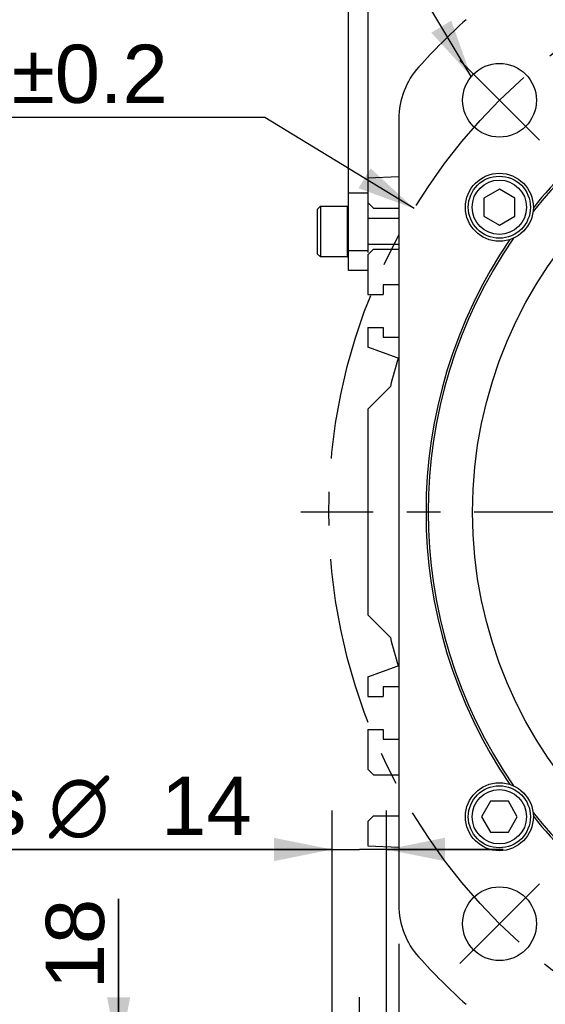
# Model space of a CAD drawing. Header units: millimetres. Extents: x 0 to 420, y 0 to 297.
# Tile 43 of 56: x 277 to 304, y 151 to 202. Entities that reach past the tile are written whole.
import ezdxf
from ezdxf.enums import TextEntityAlignment as Align

# ---------------------------------------------------------------- set-up
doc = ezdxf.new("R2010")
doc.units = ezdxf.units.MM
doc.header["$LTSCALE"] = 23.1
doc.linetypes.add('CENTER', pattern=[0.6, 0.375, -0.075, 0.075, -0.075])
doc.layers.get('0').update_dxf_attribs({"linetype": 'CONTINUOUS'})
for name, color, linetype in [('AXIS', 7, 'CONTINUOUS'), ('COMPONENTS', 7, 'CONTINUOUS'), ('DETAIL', 7, 'CONTINUOUS'), ('DIMENSION', 7, 'CONTINUOUS')]:
    doc.layers.add(name, color=color, linetype=linetype)
doc.styles.get("Standard").update_dxf_attribs({"font": 'arial.ttf'})
doc.styles.add('TEXTSTYLE_4', font='gdt')
doc.dimstyles.new('DIMSTYLE_11', dxfattribs={"dimtxt": 3, "dimasz": 3, "dimexe": 0.18, "dimexo": 0.0625, "dimgap": 0.09, "dimtad": 1, "dimdec": 3, "dimlfac": 5, "dimdsep": 46, "dimtxsty": 'STANDARD', "dimblk": '_FILLED', "dimblk1": '_FILLED', "dimblk2": '_FILLED', "dimcen": 0.09, "dimadec": 0, "dimazin": 0, "dimtp": 0.5, "dimtm": 0.5, "dimtfac": 1, "dimtdec": 3, "dimtofl": 0, "dimtmove": 0, "dimatfit": 3, "dimldrblk": '_FILLED', "dimfxl": 1, "dimtolj": 1, "dimarcsym": 0})
doc.dimstyles.new('DIMSTYLE_2', dxfattribs={"dimtxt": 3, "dimasz": 3, "dimexe": 0.18, "dimexo": 0.0625, "dimgap": 0.09, "dimtad": 1, "dimtih": 1, "dimtoh": 1, "dimlfac": 5, "dimdsep": 46, "dimtxsty": 'STANDARD', "dimblk": '_FILLED', "dimblk1": '_FILLED', "dimblk2": '_FILLED', "dimcen": 0.09, "dimadec": 0, "dimazin": 0, "dimtol": 1, "dimtp": 0.2, "dimtm": 0.2, "dimtfac": 1, "dimtofl": 0, "dimtmove": 0, "dimatfit": 3, "dimldrblk": '_FILLED', "dimfxl": 1, "dimtolj": 1, "dimarcsym": 0})
doc.dimstyles.new('DIMSTYLE_9', dxfattribs={"dimtxt": 3, "dimasz": 3, "dimexe": 0.18, "dimexo": 0.0625, "dimgap": 0.09, "dimtad": 1, "dimdec": 3, "dimlfac": 5, "dimdsep": 46, "dimtxsty": 'STANDARD', "dimblk": '_FILLED', "dimblk1": '_FILLED', "dimblk2": '_FILLED', "dimcen": 0.09, "dimadec": 0, "dimazin": 0, "dimtp": 0.2, "dimtm": 0.2, "dimtfac": 1, "dimtdec": 3, "dimtofl": 0, "dimtmove": 0, "dimatfit": 3, "dimldrblk": '_FILLED', "dimfxl": 1, "dimtolj": 1, "dimarcsym": 0})
doc.dimstyles.get("Standard").update_dxf_attribs({"dimtxt": 3, "dimasz": 3, "dimexe": 0.18, "dimexo": 0.0625, "dimgap": 0.09, "dimtad": 1, "dimdec": 3, "dimdsep": 46, "dimtxsty": 'STANDARD', "dimblk": '_FILLED', "dimblk1": '_FILLED', "dimblk2": '_FILLED', "dimcen": 0.09, "dimadec": 0, "dimazin": 0, "dimtol": 1, "dimtp": 0.001, "dimtm": 0.001, "dimtfac": 1, "dimtdec": 3, "dimtofl": 0, "dimtmove": 0, "dimatfit": 3, "dimldrblk": '_FILLED', "dimfxl": 1, "dimtolj": 1, "dimarcsym": 0})

# ---------------------------------------------------------------- blocks, each defined once
blk = doc.blocks.new('_FILLED')
at = {"color": 0, "linetype": 'BYBLOCK'}
blk.add_solid([(0, 0), (-1, 0.2), (-1, -0.2)], dxfattribs=at)
blk = doc.blocks.new('*D1')
at = {"layer": 'DIMENSION', "color": 2, "linetype": 'CONTINUOUS'}
for p, q in [((287.432, 196.993), (261.118, 196.993)), ((289.432, 196.993), (287.432, 196.993)), ((297.125, 192.297), (289.432, 196.993))]:
    blk.add_line(p, q, dxfattribs=at)
at = {"layer": 'DIMENSION', "color": 2, "linetype": 'CONTINUOUS', "xscale": 3, "yscale": 3, "zscale": 3, "rotation": 328.5951909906}
blk.add_blockref('_FILLED', (297.125, 192.297), dxfattribs=at)
at = {"layer": 'DIMENSION', "color": 2, "linetype": 'CONTINUOUS', "style": 'TEXTSTYLE_4'}
for s, p in [('`', (278.611, 197.743)), ('n', (268.118, 197.743))]:
    blk.add_text(s, height=3, dxfattribs=at).set_placement(p, align=Align.RIGHT)
at = {"layer": 'DIMENSION', "color": 2, "linetype": 'CONTINUOUS'}
for s, p in [('300', (275.111, 197.743)), ('0.2', (284.432, 197.743))]:
    blk.add_text(s, height=3, dxfattribs=at).set_placement(p, align=Align.RIGHT)
blk = doc.blocks.new('*D2')
at = {"layer": 'DIMENSION', "color": 2, "linetype": 'CONTINUOUS'}
for p, q in [((287.432, 196.993), (261.118, 196.993)), ((289.432, 196.993), (287.432, 196.993)), ((297.125, 192.297), (289.432, 196.993))]:
    blk.add_line(p, q, dxfattribs=at)
at = {"layer": 'DIMENSION', "color": 2, "linetype": 'CONTINUOUS', "xscale": 3, "yscale": 3, "zscale": 3, "rotation": 328.5951909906}
blk.add_blockref('_FILLED', (297.125, 192.297), dxfattribs=at)
at = {"layer": 'DIMENSION', "color": 2, "linetype": 'CONTINUOUS', "style": 'TEXTSTYLE_4'}
for s, p in [('`', (278.611, 197.743)), ('n', (268.118, 197.743))]:
    blk.add_text(s, height=3, dxfattribs=at).set_placement(p, align=Align.RIGHT)
at = {"layer": 'DIMENSION', "color": 2, "linetype": 'CONTINUOUS'}
for s, p in [('300', (275.111, 197.743)), ('0.2', (284.432, 197.743))]:
    blk.add_text(s, height=3, dxfattribs=at).set_placement(p, align=Align.RIGHT)
blk = doc.blocks.new('*D14')
at = {"layer": 'DIMENSION', "color": 2, "linetype": 'CONTINUOUS'}
for p, q in [((281.9, 148.664), (281.9, 156.732)), ((281.9, 156.732), (281.9, 146.864)), ((291.057, 148.664), (279.9, 148.664)), ((281.9, 139.064), (281.9, 146.864)), ((291.187, 145.064), (279.9, 145.064)), ((281.9, 145.064), (281.9, 139.064))]:
    blk.add_line(p, q, dxfattribs=at)
at = {"layer": 'DIMENSION', "color": 2, "linetype": 'CONTINUOUS', "xscale": 3, "yscale": 3, "zscale": 3}
for p, rotation in [((281.9, 148.664), 270), ((281.9, 145.064), 90)]:
    blk.add_blockref('_FILLED', p, dxfattribs=dict(at, rotation=rotation))
at = {"layer": 'DIMENSION', "color": 2, "linetype": 'CONTINUOUS', "insert": (278.15, 152.07), "char_height": 3, "width": 4.66171, "attachment_point": 1, "rotation": 90, "line_spacing_factor": 0.9}
blk.add_mtext('18', dxfattribs=at)
blk = doc.blocks.new('*D15')
at = {"layer": 'DIMENSION', "color": 2, "linetype": 'CONTINUOUS'}
for p, q in [((292.9, 149), (292.9, 161.276)), ((295.7, 148.965), (295.7, 161.276)), ((292.9, 159.276), (260.405, 159.276)), ((260.405, 159.276), (294.3, 159.276)), ((301.7, 159.276), (294.3, 159.276)), ((295.7, 159.276), (301.7, 159.276))]:
    blk.add_line(p, q, dxfattribs=at)
at = {"layer": 'DIMENSION', "color": 2, "linetype": 'CONTINUOUS', "xscale": 3, "yscale": 3, "zscale": 3}
blk.add_blockref('_FILLED', (292.9, 159.276), dxfattribs=at)
at = {"layer": 'DIMENSION', "color": 2, "linetype": 'CONTINUOUS', "xscale": 3, "yscale": 3, "zscale": 3, "rotation": 180}
blk.add_blockref('_FILLED', (295.7, 159.276), dxfattribs=at)
at = {"layer": 'DIMENSION', "color": 2, "linetype": 'CONTINUOUS', "insert": (288.754, 163.026), "char_height": 3, "width": 28.34944, "attachment_point": 3, "line_spacing_factor": 0.9}
blk.add_mtext('N\\Fgdt;{\\Fgdt;~}\\Farial.ttf;4 holes \\Fgdt;{\\Fgdt;n}\\Farial.ttf;{\\Ftxt.shx;\\W0.000000;\\H3.000000; }14', dxfattribs=at)
blk = doc.blocks.new('*D16')
at = {"layer": 'DIMENSION', "color": 2, "linetype": 'CONTINUOUS'}
for p, q in [((296.33, 154.409), (296.33, 143.147)), ((349.13, 154.409), (349.13, 133.064)), ((296.33, 142.055), (296.33, 133.064)), ((296.33, 135.064), (322.73, 135.064)), ((349.13, 135.064), (322.73, 135.064))]:
    blk.add_line(p, q, dxfattribs=at)
at = {"layer": 'DIMENSION', "color": 2, "linetype": 'CONTINUOUS', "xscale": 3, "yscale": 3, "zscale": 3, "rotation": 180}
blk.add_blockref('_FILLED', (296.33, 135.064), dxfattribs=at)
at = {"layer": 'DIMENSION', "color": 2, "linetype": 'CONTINUOUS', "xscale": 3, "yscale": 3, "zscale": 3}
blk.add_blockref('_FILLED', (349.13, 135.064), dxfattribs=at)
at = {"layer": 'DIMENSION', "color": 2, "linetype": 'CONTINUOUS', "insert": (322.73, 138.814), "char_height": 3, "width": 11.11757, "attachment_point": 2, "line_spacing_factor": 0.9, "style": 'TEXTSTYLE_4'}
blk.add_mtext('{\\Fgdt;o}\\Farial.ttf;264', dxfattribs=at)

msp = doc.modelspace()

# ---------------------------------------------------------------- linework, layer by layer
at = {"color": 7, "linetype": 'CONTINUOUS'}
for p, q in [((301.04639, 161.7608), (300.58451, 160.9608)), ((301.97015, 161.7608), (301.04639, 161.7608)), ((302.43203, 160.9608), (301.97015, 161.7608)), ((300.58451, 160.9608), (301.04639, 160.1608)), ((301.97015, 160.1608), (302.43203, 160.9608)), ((301.04639, 160.1608), (301.97015, 160.1608))]:
    msp.add_line(p, q, dxfattribs=at)
for radius in [1.6, 1.4]:
    msp.add_circle((301.50827, 160.9608), radius, dxfattribs=at)
at = {"layer": 'AXIS', "color": 2, "linetype": 'CENTER'}
for p, q in [((301.51689, 197.87732), (299.46628, 199.92793)), ((301.51689, 197.87732), (303.5675, 195.82671)), ((322.73009, 176.66412), (291.29094, 176.66412)), ((301.51689, 155.45092), (303.5675, 157.50153)), ((301.51689, 155.45092), (299.46628, 153.40031)), ((294.30009, 136.37912), (294.30009, 151.66412))]:
    msp.add_line(p, q, dxfattribs=at)
msp.add_circle((322.73009, 176.66412), 30, dxfattribs=at)
at = {"layer": 'COMPONENTS', "color": 7, "linetype": 'CONTINUOUS'}
for p, q in [((293.73009, 189.11412), (293.73009, 209.11412)), ((294.73009, 209.11412), (294.73009, 190.03871)), ((296.33009, 196.91949), (296.33009, 156.40875)), ((296.33009, 193.93398), (294.73009, 193.86412)), ((293.73009, 193.11412), (294.73009, 193.11412)), ((301.50827, 193.2912), (300.70827, 192.82932)), ((300.70827, 192.82932), (300.70827, 191.90556)), ((302.30827, 192.82932), (301.50827, 193.2912)), ((302.30827, 191.90556), (302.30827, 192.82932)), ((292.29009, 192.41412), (292.13009, 192.25412)), ((292.29009, 192.41412), (292.29009, 189.81412)), ((292.29009, 192.41412), (293.66309, 192.41412)), ((294.73009, 192.61412), (295.03009, 192.31412)), ((295.03009, 192.31412), (296.33009, 192.31412)), ((292.13009, 192.25412), (292.13009, 189.97412)), ((296.33009, 191.78912), (294.73009, 191.78912)), ((300.70827, 191.90556), (301.50827, 191.44368)), ((301.50827, 191.44368), (302.30827, 191.90556)), ((296.33009, 190.43912), (294.73009, 190.43912)), ((292.29009, 189.81412), (292.13009, 189.97412)), ((293.66309, 189.81412), (292.29009, 189.81412)), ((295.03009, 190.21412), (294.73009, 189.91412)), ((294.73009, 189.91412), (294.73009, 187.86412)), ((295.03009, 190.21412), (296.33009, 190.21412)), ((294.73009, 189.11412), (293.73009, 189.11412)), ((295.53009, 188.36412), (295.53009, 187.86412)), ((296.33009, 188.36412), (295.53009, 188.36412)), ((294.73009, 187.86412), (295.53009, 187.86412)), ((294.73009, 186.16412), (294.73009, 185.16412)), ((294.73009, 186.16412), (295.53009, 186.16412)), ((295.53009, 186.16412), (295.53009, 185.66412)), ((295.53009, 185.66412), (296.33009, 185.66412)), ((296.29407, 184.59488), (294.73009, 185.16412)), ((294.73009, 181.96412), (295.89886, 183.13289)), ((294.73009, 181.96412), (294.73009, 171.36412)), ((295.89886, 170.19535), (294.73009, 171.36412)), ((294.73009, 168.16412), (296.29407, 168.73336)), ((294.73009, 168.16412), (294.73009, 167.16412)), ((295.53009, 167.66412), (295.53009, 167.16412)), ((296.33009, 167.66412), (295.53009, 167.66412)), ((294.73009, 167.16412), (295.53009, 167.16412)), ((294.73009, 165.46412), (294.73009, 163.41412)), ((294.73009, 165.46412), (295.53009, 165.46412)), ((295.53009, 165.46412), (295.53009, 164.96412)), ((295.53009, 164.96412), (296.33009, 164.96412)), ((294.73009, 163.41412), (295.03009, 163.11412)), ((295.03009, 163.11412), (296.33009, 163.11412)), ((295.03009, 161.01412), (294.73009, 160.71412)), ((295.03009, 161.01412), (296.33009, 161.01412)), ((294.73009, 160.71412), (294.73009, 159.46412)), ((294.73009, 159.46412), (296.33009, 159.39426))]:
    msp.add_line(p, q, dxfattribs=at)
at = {"layer": 'COMPONENTS', "color": 9, "linetype": 'CONTINUOUS'}
for p, q in [((293.66309, 192.41412), (293.66309, 189.81412)), ((294.73009, 190.11412), (293.73009, 190.11412))]:
    msp.add_line(p, q, dxfattribs=at)
at = {"layer": 'COMPONENTS', "color": 7, "linetype": 'CONTINUOUS'}
for centre, radius in [((301.51689, 197.87732), 1.9), ((322.73009, 176.66412), 22.6), ((301.50827, 192.36744), 1.75), ((301.50827, 192.36744), 1.6), ((301.50827, 192.36744), 1.4), ((301.50827, 160.9608), 1.75), ((301.51689, 155.45092), 1.9)]:
    msp.add_circle(centre, radius, dxfattribs=at)
for centre, radius, start, end in [((322.73009, 176.66412), 34.2, 132.121702, 137.878298), ((300.33009, 196.91949), 4, 137.878298, 180), ((322.73009, 176.66412), 24.88452, 128.456372, 141.543624), ((322.73009, 176.66412), 25, 128.84191, 141.15809), ((293.66309, 192.34712), 0.067, 0, 90), ((322.73009, 176.66412), 24.88452, 145.456373, 214.543627), ((322.73009, 176.66412), 25, 145.84191, 214.15809), ((293.66309, 189.88112), 0.067, 270, 360), ((322.73009, 176.66412), 27.6, 163.300852, 166.445179), ((322.73009, 176.66412), 27.6, 193.554821, 196.699148), ((322.73009, 176.66412), 24.88451, 218.456371, 231.543624), ((322.73009, 176.66412), 25, 218.84191, 231.15809), ((300.33009, 156.40875), 4, 180, 222.121702), ((322.73009, 176.66412), 34.2, 222.121702, 227.878298)]:
    msp.add_arc(centre, radius, start, end, dxfattribs=at)

# ---------------------------------------------------------------- dimensions: what is measured, and where the dimension line sits
at = {"layer": 'DIMENSION', "color": 2, "linetype": 'CONTINUOUS'}
for picture in ['*D1', '*D2']:
    dim = msp.add_diameter_dim_2p(p1=(297.12488, 192.29656), p2=(348.33531, 161.03168), dimstyle='DIMSTYLE_2', dxfattribs=at)
    dim.commit()
    dim.dimension.update_dxf_attribs({"geometry": picture, "text_midpoint": (269.36423, 199.24316), "dimtype": 163})
for base, p1, p2, text, dimstyle, picture, middle in [((295.70009, 159.27558), (292.90009, 148.99967), (295.70009, 148.96534), 'N%%d4 holes %%c<>', 'DIMSTYLE_9', '*D15', (267.42735, 161.52558)), ((349.13009, 135.06412), (296.33009, 154.40875), (349.13009, 154.40875), '{\\Fgdt;o}<>', 'DIMSTYLE_11', '*D16', (319.9507, 137.31412))]:
    dim = msp.add_linear_dim(base=base, p1=p1, p2=p2, text=text, dimstyle=dimstyle, dxfattribs=at)
    dim.commit()
    dim.dimension.update_dxf_attribs({"geometry": picture, "text_midpoint": middle, "dimtype": 160})
dim = msp.add_linear_dim(base=(281.90009, 145.06412), p1=(291.05694, 148.66412), p2=(291.18682, 145.06412), angle=270, dimstyle='DIMSTYLE_9', dxfattribs=at)
dim.commit()
dim.dimension.update_dxf_attribs({"geometry": '*D14', "text_midpoint": (279.65009, 154.40116), "dimtype": 160})

# ---------------------------------------------------------------- leaders
at = {"layer": 'DETAIL', "color": 2, "linetype": 'CONTINUOUS'}
msp.add_leader([(300.0618, 199.09884), (293.31767, 210.3342), (288.31767, 210.3342)], dimstyle='STANDARD', override={"dimtad": 0}, dxfattribs=at)

doc.saveas('drawing.dxf')
